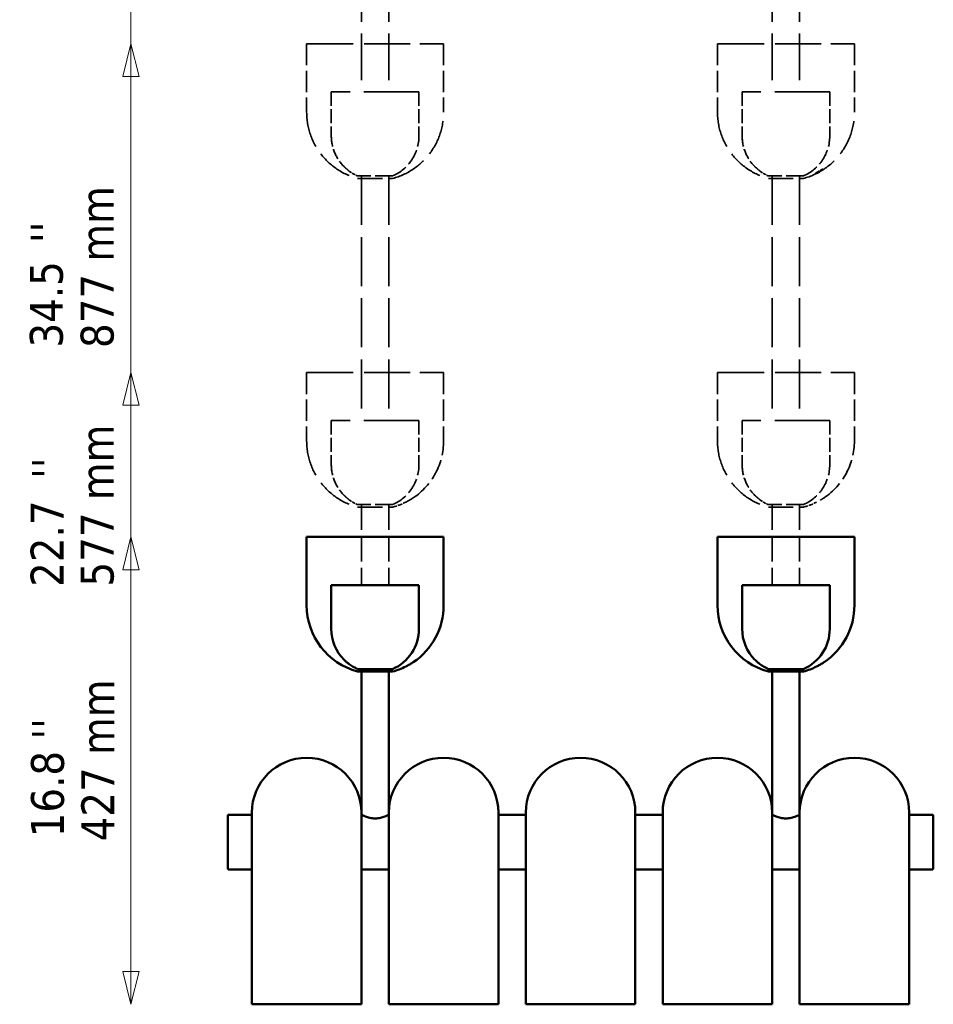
# Model space of a CAD drawing. Header units: millimetres. Extents: x 172 to 1631, y 500 to 2693.
# Tile 216 of 218: x 172 to 1006, y 1031 to 1930. Entities that reach past the tile are written whole.
import ezdxf

# ---------------------------------------------------------------- set-up
doc = ezdxf.new("R2010")
doc.units = ezdxf.units.MM
doc.header["$LTSCALE"] = 10
doc.linetypes.add('DASHED', pattern=[0.2068, 0.1655, -0.0413])
for name, color, linetype, lineweight in [('Symbol (ISO)', 7, 'Continuous', 25), ('Widoczne (ISO)', 7, 'Continuous', 50), ('Wymiar (ISO)', 7, 'Continuous', 25)]:
    doc.layers.add(name, color=color, linetype=linetype, lineweight=lineweight)
doc.styles.add('Tekst notatki (ISO)', font='tahoma.ttf')

msp = doc.modelspace()

# ---------------------------------------------------------------- linework, layer by layer
at = {"layer": 'Widoczne (ISO)', "linetype": 'DASHED', "lineweight": 35, "ltscale": 25.790232}
for p, q in [((484.23, 2237.05), (484.23, 1863.71)), ((509.23, 2237.05), (509.23, 1863.71)), ((859.23, 2237.05), (859.23, 1863.71)), ((884.23, 2237.05), (884.23, 1863.71))]:
    msp.add_line(p, q, dxfattribs=at)
at = {"layer": 'Widoczne (ISO)', "linetype": 'DASHED', "lineweight": 35, "ltscale": 25.388874}
for p, q in [((434.23, 1907.71), (559.23, 1907.71)), ((809.23, 1907.71), (934.23, 1907.71)), ((434.23, 1607.71), (559.23, 1607.71)), ((809.23, 1607.71), (934.23, 1607.71))]:
    msp.add_line(p, q, dxfattribs=at)
at = {"layer": 'Widoczne (ISO)', "linetype": 'DASHED', "lineweight": 35, "ltscale": 11.898498}
for p, q in [((434.23, 1907.71), (434.23, 1845.21)), ((559.23, 1907.71), (559.23, 1845.21)), ((809.23, 1907.71), (809.23, 1845.21)), ((934.23, 1907.71), (934.23, 1845.21)), ((434.23, 1607.71), (434.23, 1545.21)), ((559.23, 1607.71), (559.23, 1545.21)), ((809.23, 1607.71), (809.23, 1545.21)), ((934.23, 1607.71), (934.23, 1545.21))]:
    msp.add_line(p, q, dxfattribs=at)
at = {"layer": 'Widoczne (ISO)', "linetype": 'DASHED', "lineweight": 35, "ltscale": 24.519987}
for p, q in [((436.23, 1907.71), (557.23, 1907.71)), ((811.23, 1907.71), (932.23, 1907.71)), ((436.23, 1607.71), (557.23, 1607.71)), ((811.23, 1607.71), (932.23, 1607.71))]:
    msp.add_line(p, q, dxfattribs=at)
at = {"layer": 'Widoczne (ISO)', "linetype": 'DASHED', "lineweight": 35, "ltscale": 30.382908}
for p, q in [((536.73, 1863.71), (456.73, 1863.71)), ((911.73, 1863.71), (831.73, 1863.71)), ((536.73, 1563.71), (456.73, 1563.71)), ((911.73, 1563.71), (831.73, 1563.71))]:
    msp.add_line(p, q, dxfattribs=at)
at = {"layer": 'Widoczne (ISO)', "linetype": 'DASHED', "lineweight": 35, "ltscale": 7.615002}
for p, q in [((456.73, 1863.71), (456.73, 1823.71)), ((536.73, 1863.71), (536.73, 1823.71)), ((831.73, 1863.71), (831.73, 1823.71)), ((911.73, 1863.71), (911.73, 1823.71)), ((456.73, 1563.71), (456.73, 1523.71)), ((536.73, 1563.71), (536.73, 1523.71)), ((831.73, 1563.71), (831.73, 1523.71)), ((911.73, 1563.71), (911.73, 1523.71))]:
    msp.add_line(p, q, dxfattribs=at)
at = {"layer": 'Widoczne (ISO)', "linetype": 'DASHED', "lineweight": 35, "ltscale": 9.56932}
for p, q in [((512.73, 1787.05), (480.73, 1787.05)), ((887.73, 1787.05), (855.73, 1787.05)), ((512.73, 1487.05), (480.73, 1487.05)), ((887.73, 1487.05), (855.73, 1487.05))]:
    msp.add_line(p, q, dxfattribs=at)
at = {"layer": 'Widoczne (ISO)', "linetype": 'DASHED', "lineweight": 35, "ltscale": 13.676178}
for p, q in [((480.73, 1784.79), (512.73, 1784.79)), ((855.73, 1784.79), (887.73, 1784.79)), ((480.73, 1484.79), (512.73, 1484.79)), ((855.73, 1484.79), (887.73, 1484.79))]:
    msp.add_line(p, q, dxfattribs=at)
at = {"layer": 'Widoczne (ISO)', "linetype": 'DASHED', "lineweight": 35, "ltscale": 26.999443}
for p, q in [((484.23, 1787.05), (484.23, 1563.71)), ((509.23, 1787.05), (509.23, 1563.71)), ((859.23, 1787.05), (859.23, 1563.71)), ((884.23, 1787.05), (884.23, 1563.71))]:
    msp.add_line(p, q, dxfattribs=at)
at = {"layer": 'Widoczne (ISO)', "linetype": 'DASHED', "lineweight": 35, "ltscale": 13.962074}
for p, q in [((484.23, 1487.05), (484.23, 1413.71)), ((509.23, 1487.05), (509.23, 1413.71)), ((859.23, 1487.05), (859.23, 1413.71)), ((884.23, 1487.05), (884.23, 1413.71))]:
    msp.add_line(p, q, dxfattribs=at)
at = {"layer": 'Widoczne (ISO)'}
for p, q in [((434.23, 1457.71), (559.23, 1457.71)), ((434.23, 1457.71), (434.23, 1395.21)), ((436.23, 1457.71), (557.23, 1457.71)), ((559.23, 1457.71), (559.23, 1395.21)), ((809.23, 1457.71), (934.23, 1457.71)), ((809.23, 1457.71), (809.23, 1395.21)), ((811.23, 1457.71), (932.23, 1457.71)), ((934.23, 1457.71), (934.23, 1395.21)), ((536.73, 1413.71), (456.73, 1413.71)), ((456.73, 1413.71), (456.73, 1373.71)), ((536.73, 1413.71), (536.73, 1373.71)), ((911.73, 1413.71), (831.73, 1413.71)), ((831.73, 1413.71), (831.73, 1373.71)), ((911.73, 1413.71), (911.73, 1373.71)), ((512.73, 1337.05), (480.73, 1337.05)), ((480.73, 1334.79), (512.73, 1334.79)), ((484.23, 1337.05), (484.23, 1206.06)), ((509.23, 1337.05), (509.23, 1206.06)), ((887.73, 1337.05), (855.73, 1337.05)), ((855.73, 1334.79), (887.73, 1334.79)), ((859.23, 1337.05), (859.23, 1206.06)), ((884.23, 1337.05), (884.23, 1206.06)), ((384.23, 1031.06), (384.23, 1206.06)), ((484.23, 1031.06), (484.23, 1206.06)), ((509.23, 1031.06), (509.23, 1206.06)), ((609.23, 1031.06), (609.23, 1206.06)), ((634.23, 1031.06), (634.23, 1206.06)), ((734.23, 1031.06), (734.23, 1206.06)), ((759.23, 1031.06), (759.23, 1206.06)), ((859.23, 1031.06), (859.23, 1206.06)), ((884.23, 1031.06), (884.23, 1206.06)), ((984.23, 1031.06), (984.23, 1206.06)), ((362.23, 1203.56), (362.73, 1204.06)), ((362.23, 1154.56), (362.23, 1203.56)), ((362.73, 1204.06), (364.23, 1204.06)), ((384.23, 1204.06), (364.23, 1204.06)), ((634.23, 1204.06), (609.23, 1204.06)), ((759.23, 1204.06), (734.23, 1204.06)), ((1004.23, 1204.06), (984.23, 1204.06)), ((1005.73, 1204.06), (1004.23, 1204.06)), ((1006.23, 1203.56), (1005.73, 1204.06)), ((1006.23, 1203.56), (1006.23, 1154.56)), ((362.23, 1154.56), (362.73, 1154.06)), ((362.73, 1154.06), (364.23, 1154.06)), ((384.23, 1154.06), (364.23, 1154.06)), ((509.23, 1154.06), (484.23, 1154.06)), ((634.23, 1154.06), (609.23, 1154.06)), ((759.23, 1154.06), (734.23, 1154.06)), ((884.23, 1154.06), (859.23, 1154.06)), ((1004.23, 1154.06), (984.23, 1154.06)), ((1005.73, 1154.06), (1004.23, 1154.06)), ((1006.23, 1154.56), (1005.73, 1154.06)), ((384.23, 1031.06), (484.23, 1031.06)), ((509.23, 1031.06), (609.23, 1031.06)), ((634.23, 1031.06), (734.23, 1031.06)), ((759.23, 1031.06), (859.23, 1031.06)), ((884.23, 1031.06), (984.23, 1031.06))]:
    msp.add_line(p, q, dxfattribs=at)
at = {"layer": 'Widoczne (ISO)', "linetype": 'DASHED', "lineweight": 35, "ltscale": 19.824623}
for centre, start, end in [((496.73, 1845.21), 180, 255.16715), ((496.73, 1845.21), 284.83285, 0), ((871.73, 1845.21), 180, 255.16715), ((871.73, 1845.21), 284.83285, 0), ((496.73, 1545.21), 180, 255.16715), ((871.73, 1545.21), 180, 255.16715)]:
    msp.add_arc(centre, 62.5, start, end, dxfattribs=at)
at = {"layer": 'Widoczne (ISO)', "linetype": 'DASHED', "lineweight": 35, "ltscale": 5.947565}
for centre in [(496.73, 1823.71), (871.73, 1823.71), (496.73, 1523.71), (871.73, 1523.71)]:
    msp.add_arc(centre, 40, 180, 224.75003, dxfattribs=at)
at = {"layer": 'Widoczne (ISO)', "linetype": 'DASHED', "lineweight": 35, "ltscale": 8.827931}
for centre in [(496.73, 1823.71), (871.73, 1823.71), (496.73, 1523.71), (871.73, 1523.71)]:
    msp.add_arc(centre, 40, 293.57818, 0, dxfattribs=at)
at = {"layer": 'Widoczne (ISO)', "linetype": 'DASHED', "lineweight": 35, "ltscale": 1.715295}
for centre in [(496.73, 1823.71), (871.73, 1823.71), (496.73, 1523.71), (871.73, 1523.71)]:
    msp.add_arc(centre, 40, 233.51525, 246.42182, dxfattribs=at)
at = {"layer": 'Widoczne (ISO)', "linetype": 'DASHED', "lineweight": 35, "ltscale": 11.664359}
for centre in [(496.73, 1545.21), (871.73, 1545.21)]:
    msp.add_arc(centre, 62.5, 303.83168, 0, dxfattribs=at)
at = {"layer": 'Widoczne (ISO)', "linetype": 'DASHED', "lineweight": 35, "ltscale": 2.429679}
for centre in [(496.73, 1545.21), (871.73, 1545.21)]:
    msp.add_arc(centre, 62.5, 284.83285, 296.53306, dxfattribs=at)
at = {"layer": 'Widoczne (ISO)'}
for centre, radius, start, end in [((496.73, 1395.21), 62.5, 180, 255.16715), ((496.73, 1395.21), 62.5, 303.83168, 0), ((871.73, 1395.21), 62.5, 180, 255.16715), ((871.73, 1395.21), 62.5, 303.83168, 0), ((496.73, 1373.71), 40, 180, 224.75003), ((496.73, 1373.71), 40, 293.57818, 0), ((871.73, 1373.71), 40, 180, 224.75003), ((871.73, 1373.71), 40, 293.57818, 0), ((496.73, 1373.71), 40, 233.51525, 246.42182), ((496.73, 1395.21), 62.5, 284.83285, 296.53306), ((871.73, 1373.71), 40, 233.51525, 246.42182), ((871.73, 1395.21), 62.5, 284.83285, 296.53306), ((434.23, 1206.06), 50, 0, 180), ((559.23, 1206.06), 50, 0, 180), ((684.23, 1206.06), 50, 0, 180), ((809.23, 1206.06), 50, 0, 180), ((934.23, 1206.06), 50, 0, 180)]:
    msp.add_arc(centre, radius, start, end, dxfattribs=at)
at = {"layer": 'Widoczne (ISO)', "linetype": 'DASHED', "lineweight": 35, "ltscale": 0.752842}
for points in [[(468.33, 1795.55), (468.33, 1795.55), (468.38, 1795.5), (468.57, 1795.33), (468.7, 1795.2), (469.06, 1794.86), (469.34, 1794.61), (469.93, 1794.08), (470.24, 1793.8), (470.54, 1793.55)], [(843.33, 1795.55), (843.33, 1795.55), (843.38, 1795.5), (843.57, 1795.33), (843.7, 1795.2), (844.06, 1794.86), (844.34, 1794.61), (844.93, 1794.08), (845.24, 1793.8), (845.54, 1793.55)], [(468.33, 1495.55), (468.33, 1495.55), (468.38, 1495.5), (468.57, 1495.33), (468.7, 1495.2), (469.06, 1494.86), (469.34, 1494.61), (469.93, 1494.08), (470.24, 1493.8), (470.54, 1493.55)], [(843.33, 1495.55), (843.33, 1495.55), (843.38, 1495.5), (843.57, 1495.33), (843.7, 1495.2), (844.06, 1494.86), (844.34, 1494.61), (844.93, 1494.08), (845.24, 1493.8), (845.54, 1493.55)]]:
    msp.add_open_spline(points, degree=3, knots=[1.1619826, 1.1619826, 1.1619826, 1.1619826, 1.2360609, 1.2360609, 1.3101392, 1.3101392, 1.4258768, 1.4258768, 1.5416144, 1.5416144, 1.5416144, 1.5416144], dxfattribs=at)
at = {"layer": 'Widoczne (ISO)', "linetype": 'DASHED', "lineweight": 35, "ltscale": 0.775564}
for points in [[(470.54, 1793.55), (470.84, 1793.29), (471.17, 1793), (471.81, 1792.47), (472.11, 1792.22), (472.52, 1791.89), (472.67, 1791.77), (472.83, 1791.64), (472.88, 1791.61), (472.93, 1791.56), (472.95, 1791.55), (472.95, 1791.55)], [(845.54, 1793.55), (845.84, 1793.29), (846.17, 1793), (846.81, 1792.47), (847.11, 1792.22), (847.52, 1791.89), (847.67, 1791.77), (847.83, 1791.64), (847.88, 1791.61), (847.93, 1791.56), (847.95, 1791.55), (847.95, 1791.55)], [(470.54, 1493.55), (470.84, 1493.29), (471.17, 1493), (471.81, 1492.47), (472.11, 1492.22), (472.52, 1491.89), (472.67, 1491.77), (472.83, 1491.64), (472.88, 1491.61), (472.93, 1491.56), (472.95, 1491.55), (472.95, 1491.55)], [(845.54, 1493.55), (845.84, 1493.29), (846.17, 1493), (846.81, 1492.47), (847.11, 1492.22), (847.52, 1491.89), (847.67, 1491.77), (847.83, 1491.64), (847.88, 1491.61), (847.93, 1491.56), (847.95, 1491.55), (847.95, 1491.55)]]:
    msp.add_open_spline(points, degree=3, knots=[0, 0, 0, 0, 0.1205823, 0.1205823, 0.2411645, 0.2411645, 0.31617, 0.31617, 0.3536727, 0.3536727, 0.3911754, 0.3911754, 0.3911754, 0.3911754], dxfattribs=at)
at = {"layer": 'Widoczne (ISO)', "linetype": 'DASHED', "lineweight": 35, "ltscale": 3.673922}
for points, knots in [([(901.55, 1791.29), (901.97, 1791.55), (902.44, 1791.83), (903.37, 1792.38), (903.83, 1792.65), (904.45, 1792.98), (904.67, 1793.09), (904.93, 1793.21), (905.01, 1793.24), (905.14, 1793.28), (905.19, 1793.29), (905.25, 1793.29), (905.27, 1793.28), (905.27, 1793.24), (905.25, 1793.21), (905.16, 1793.09), (905.05, 1792.98), (904.66, 1792.65), (904.3, 1792.38), (903.5, 1791.83), (903.05, 1791.55), (902.19, 1791.02), (901.68, 1790.73), (900.66, 1790.18), (900.14, 1789.91), (899.45, 1789.6), (899.22, 1789.49), (898.93, 1789.38), (898.84, 1789.35), (898.69, 1789.3), (898.64, 1789.29), (898.57, 1789.29), (898.56, 1789.3), (898.57, 1789.35), (898.6, 1789.38), (898.73, 1789.49), (898.87, 1789.6), (899.33, 1789.91), (899.74, 1790.18), (900.63, 1790.73), (901.1, 1791.02), (901.55, 1791.29)], [0, 0, 0, 0, 0.151123, 0.151123, 0.302246, 0.302246, 0.376402, 0.376402, 0.41348, 0.41348, 0.450558, 0.450558, 0.487636, 0.487636, 0.524715, 0.524715, 0.598871, 0.598871, 0.749994, 0.749994, 0.901117, 0.901117, 1.062833, 1.062833, 1.22455, 1.22455, 1.301202, 1.301202, 1.339528, 1.339528, 1.377854, 1.377854, 1.416181, 1.416181, 1.454507, 1.454507, 1.531159, 1.531159, 1.692876, 1.692876, 1.854592, 1.854592, 1.854592, 1.854592]), ([(528.28, 1491.29), (528.72, 1491.55), (529.19, 1491.83), (530.09, 1492.38), (530.52, 1492.65), (531.04, 1492.98), (531.21, 1493.09), (531.4, 1493.21), (531.45, 1493.24), (531.51, 1493.28), (531.53, 1493.29), (531.53, 1493.29), (531.51, 1493.28), (531.45, 1493.24), (531.4, 1493.21), (531.21, 1493.09), (531.04, 1492.98), (530.52, 1492.65), (530.09, 1492.38), (529.19, 1491.83), (528.72, 1491.55), (527.82, 1491.02), (527.31, 1490.73), (526.31, 1490.18), (525.83, 1489.91), (525.24, 1489.6), (525.04, 1489.49), (524.82, 1489.38), (524.76, 1489.35), (524.68, 1489.3), (524.65, 1489.29), (524.65, 1489.29), (524.68, 1489.3), (524.76, 1489.35), (524.82, 1489.38), (525.04, 1489.49), (525.24, 1489.6), (525.83, 1489.91), (526.31, 1490.18), (527.31, 1490.73), (527.82, 1491.02), (528.28, 1491.29)], [0, 0, 0, 0, 0.151123, 0.151123, 0.302246, 0.302246, 0.376402, 0.376402, 0.41348, 0.41348, 0.450558, 0.450558, 0.487636, 0.487636, 0.524715, 0.524715, 0.598871, 0.598871, 0.749994, 0.749994, 0.901117, 0.901117, 1.062833, 1.062833, 1.22455, 1.22455, 1.301202, 1.301202, 1.339528, 1.339528, 1.377854, 1.377854, 1.416181, 1.416181, 1.454507, 1.454507, 1.531159, 1.531159, 1.692876, 1.692876, 1.854592, 1.854592, 1.854592, 1.854592]), ([(903.28, 1491.29), (903.72, 1491.55), (904.19, 1491.83), (905.09, 1492.38), (905.52, 1492.65), (906.04, 1492.98), (906.21, 1493.09), (906.4, 1493.21), (906.45, 1493.24), (906.51, 1493.28), (906.53, 1493.29), (906.53, 1493.29), (906.51, 1493.28), (906.45, 1493.24), (906.4, 1493.21), (906.21, 1493.09), (906.04, 1492.98), (905.52, 1492.65), (905.09, 1492.38), (904.19, 1491.83), (903.72, 1491.55), (903.28, 1491.29)], [0, 0, 0, 0, 0.151123, 0.151123, 0.3022461, 0.3022461, 0.3764022, 0.3764022, 0.4134803, 0.4134803, 0.4505584, 0.4505584, 0.4876364, 0.4876364, 0.5247145, 0.5247145, 0.5988707, 0.5988707, 0.7499937, 0.7499937, 0.9011167, 0.9011167, 0.9011167, 0.9011167])]:
    msp.add_open_spline(points, degree=3, knots=knots, dxfattribs=at)
at = {"layer": 'Widoczne (ISO)'}
for points, knots in [([(468.33, 1345.55), (468.33, 1345.55), (468.38, 1345.5), (468.57, 1345.33), (468.7, 1345.2), (469.06, 1344.86), (469.34, 1344.61), (469.93, 1344.08), (470.24, 1343.8), (470.54, 1343.55)], [1.1619826, 1.1619826, 1.1619826, 1.1619826, 1.2360609, 1.2360609, 1.3101392, 1.3101392, 1.4258768, 1.4258768, 1.5416144, 1.5416144, 1.5416144, 1.5416144]), ([(470.54, 1343.55), (470.84, 1343.29), (471.17, 1343), (471.81, 1342.47), (472.11, 1342.22), (472.52, 1341.89), (472.67, 1341.77), (472.83, 1341.64), (472.88, 1341.61), (472.93, 1341.56), (472.95, 1341.55), (472.95, 1341.55)], [0, 0, 0, 0, 0.1205823, 0.1205823, 0.2411645, 0.2411645, 0.31617, 0.31617, 0.3536727, 0.3536727, 0.3911754, 0.3911754, 0.3911754, 0.3911754]), ([(528.28, 1341.29), (528.72, 1341.55), (529.19, 1341.83), (530.09, 1342.38), (530.52, 1342.65), (531.04, 1342.98), (531.21, 1343.09), (531.4, 1343.21), (531.45, 1343.24), (531.51, 1343.28), (531.53, 1343.29), (531.53, 1343.29), (531.51, 1343.28), (531.45, 1343.24), (531.4, 1343.21), (531.21, 1343.09), (531.04, 1342.98), (530.52, 1342.65), (530.09, 1342.38), (529.19, 1341.83), (528.72, 1341.55), (527.82, 1341.02), (527.31, 1340.73), (526.31, 1340.18), (525.83, 1339.91), (525.24, 1339.6), (525.04, 1339.49), (524.82, 1339.38), (524.76, 1339.35), (524.68, 1339.3), (524.65, 1339.29), (524.65, 1339.29), (524.68, 1339.3), (524.76, 1339.35), (524.82, 1339.38), (525.04, 1339.49), (525.24, 1339.6), (525.83, 1339.91), (526.31, 1340.18), (527.31, 1340.73), (527.82, 1341.02), (528.28, 1341.29)], [0, 0, 0, 0, 0.151123, 0.151123, 0.302246, 0.302246, 0.376402, 0.376402, 0.41348, 0.41348, 0.450558, 0.450558, 0.487636, 0.487636, 0.524715, 0.524715, 0.598871, 0.598871, 0.749994, 0.749994, 0.901117, 0.901117, 1.062833, 1.062833, 1.22455, 1.22455, 1.301202, 1.301202, 1.339528, 1.339528, 1.377854, 1.377854, 1.416181, 1.416181, 1.454507, 1.454507, 1.531159, 1.531159, 1.692876, 1.692876, 1.854592, 1.854592, 1.854592, 1.854592]), ([(843.33, 1345.55), (843.33, 1345.55), (843.38, 1345.5), (843.57, 1345.33), (843.7, 1345.2), (844.06, 1344.86), (844.34, 1344.61), (844.93, 1344.08), (845.24, 1343.8), (845.54, 1343.55)], [1.1619826, 1.1619826, 1.1619826, 1.1619826, 1.2360609, 1.2360609, 1.3101392, 1.3101392, 1.4258768, 1.4258768, 1.5416144, 1.5416144, 1.5416144, 1.5416144]), ([(845.54, 1343.55), (845.84, 1343.29), (846.17, 1343), (846.81, 1342.47), (847.11, 1342.22), (847.52, 1341.89), (847.67, 1341.77), (847.83, 1341.64), (847.88, 1341.61), (847.93, 1341.56), (847.95, 1341.55), (847.95, 1341.55)], [0, 0, 0, 0, 0.1205823, 0.1205823, 0.2411645, 0.2411645, 0.31617, 0.31617, 0.3536727, 0.3536727, 0.3911754, 0.3911754, 0.3911754, 0.3911754]), ([(903.28, 1341.29), (903.72, 1341.55), (904.19, 1341.83), (905.09, 1342.38), (905.52, 1342.65), (906.04, 1342.98), (906.21, 1343.09), (906.4, 1343.21), (906.45, 1343.24), (906.51, 1343.28), (906.53, 1343.29), (906.53, 1343.29), (906.51, 1343.28), (906.45, 1343.24), (906.4, 1343.21), (906.21, 1343.09), (906.04, 1342.98), (905.52, 1342.65), (905.09, 1342.38), (904.19, 1341.83), (903.72, 1341.55), (902.82, 1341.02), (902.31, 1340.73), (901.31, 1340.18), (900.83, 1339.91), (900.24, 1339.6), (900.04, 1339.49), (899.82, 1339.38), (899.76, 1339.35), (899.68, 1339.3), (899.65, 1339.29), (899.65, 1339.29), (899.68, 1339.3), (899.76, 1339.35), (899.82, 1339.38), (900.04, 1339.49), (900.24, 1339.6), (900.83, 1339.91), (901.31, 1340.18), (902.31, 1340.73), (902.82, 1341.02), (903.28, 1341.29)], [0, 0, 0, 0, 0.151123, 0.151123, 0.302246, 0.302246, 0.376402, 0.376402, 0.41348, 0.41348, 0.450558, 0.450558, 0.487636, 0.487636, 0.524715, 0.524715, 0.598871, 0.598871, 0.749994, 0.749994, 0.901117, 0.901117, 1.062833, 1.062833, 1.22455, 1.22455, 1.301202, 1.301202, 1.339528, 1.339528, 1.377854, 1.377854, 1.416181, 1.416181, 1.454507, 1.454507, 1.531159, 1.531159, 1.692876, 1.692876, 1.854592, 1.854592, 1.854592, 1.854592]), ([(484.23, 1204.06), (484.23, 1204.06), (484.31, 1204.02), (484.64, 1203.86), (484.88, 1203.74), (485.84, 1203.29), (486.8, 1202.86), (488.99, 1202.03), (490.38, 1201.57), (492.68, 1201.07), (493.48, 1200.94), (495.11, 1200.76), (495.93, 1200.71), (496.73, 1200.71)], [5.765858, 5.765858, 5.765858, 5.765858, 6.005774, 6.005774, 6.245691, 6.245691, 6.725523, 6.725523, 7.206667, 7.206667, 7.447239, 7.447239, 7.687811, 7.687811, 7.687811, 7.687811]), ([(496.73, 1200.71), (497.54, 1200.71), (498.36, 1200.76), (499.99, 1200.94), (500.79, 1201.07), (503.09, 1201.57), (504.48, 1202.03), (506.67, 1202.86), (507.62, 1203.29), (508.59, 1203.74), (508.83, 1203.86), (509.16, 1204.02), (509.23, 1204.06), (509.23, 1204.06)], [0, 0, 0, 0, 0.240572, 0.240572, 0.481144, 0.481144, 0.962288, 0.962288, 1.44212, 1.44212, 1.682037, 1.682037, 1.921953, 1.921953, 1.921953, 1.921953]), ([(859.23, 1204.06), (859.23, 1204.06), (859.31, 1204.02), (859.64, 1203.86), (859.88, 1203.74), (860.84, 1203.29), (861.8, 1202.86), (863.99, 1202.03), (865.38, 1201.57), (867.68, 1201.07), (868.48, 1200.94), (870.11, 1200.76), (870.93, 1200.71), (871.73, 1200.71)], [5.765858, 5.765858, 5.765858, 5.765858, 6.005774, 6.005774, 6.245691, 6.245691, 6.725523, 6.725523, 7.206667, 7.206667, 7.447239, 7.447239, 7.687811, 7.687811, 7.687811, 7.687811]), ([(871.73, 1200.71), (872.54, 1200.71), (873.36, 1200.76), (874.99, 1200.94), (875.79, 1201.07), (878.09, 1201.57), (879.48, 1202.03), (881.67, 1202.86), (882.62, 1203.29), (883.59, 1203.74), (883.83, 1203.86), (884.16, 1204.02), (884.23, 1204.06), (884.23, 1204.06)], [0, 0, 0, 0, 0.240572, 0.240572, 0.481144, 0.481144, 0.962288, 0.962288, 1.44212, 1.44212, 1.682037, 1.682037, 1.921953, 1.921953, 1.921953, 1.921953])]:
    msp.add_open_spline(points, degree=3, knots=knots, dxfattribs=at)
at = {"layer": 'Wymiar (ISO)', "lineweight": 18}
for p, q in [((273.79, 2327.71), (273.79, 1061.06)), ((273.79, 1907.71), (266.29, 1877.71)), ((273.79, 1877.71), (273.79, 1907.71)), ((281.29, 1877.71), (273.79, 1907.71)), ((266.29, 1877.71), (281.29, 1877.71)), ((273.79, 1877.71), (273.79, 1061.06)), ((273.79, 1607.71), (266.29, 1577.71)), ((273.79, 1577.71), (273.79, 1607.71)), ((281.29, 1577.71), (273.79, 1607.71)), ((266.29, 1577.71), (281.29, 1577.71)), ((273.79, 1577.71), (273.79, 1061.06)), ((273.79, 1457.71), (266.29, 1427.71)), ((273.79, 1427.71), (273.79, 1457.71)), ((281.29, 1427.71), (273.79, 1457.71)), ((266.29, 1427.71), (281.29, 1427.71)), ((273.79, 1427.71), (273.79, 1061.06)), ((266.29, 1061.06), (273.79, 1031.06)), ((281.29, 1061.06), (266.29, 1061.06)), ((266.29, 1061.06), (273.79, 1031.06)), ((281.29, 1061.06), (266.29, 1061.06)), ((266.29, 1061.06), (273.79, 1031.06)), ((281.29, 1061.06), (266.29, 1061.06)), ((266.29, 1061.06), (273.79, 1031.06)), ((281.29, 1061.06), (266.29, 1061.06)), ((273.79, 1061.06), (273.79, 1031.06)), ((273.79, 1031.06), (281.29, 1061.06)), ((273.79, 1061.06), (273.79, 1031.06)), ((273.79, 1031.06), (281.29, 1061.06)), ((273.79, 1061.06), (273.79, 1031.06)), ((273.79, 1031.06), (281.29, 1061.06)), ((273.79, 1061.06), (273.79, 1031.06)), ((273.79, 1031.06), (281.29, 1061.06))]:
    msp.add_line(p, q, dxfattribs=at)
at = {"layer": 'Wymiar (ISO)', "lineweight": 18, "flags": 128}
for points in [[(281.29, 1877.71), (273.79, 1907.71), (266.29, 1877.71), (281.29, 1877.71)], [(281.29, 1577.71), (273.79, 1607.71), (266.29, 1577.71), (281.29, 1577.71)], [(281.29, 1427.71), (273.79, 1457.71), (266.29, 1427.71), (281.29, 1427.71)], [(266.29, 1061.06), (273.79, 1031.06), (281.29, 1061.06), (266.29, 1061.06)], [(266.29, 1061.06), (273.79, 1031.06), (281.29, 1061.06), (266.29, 1061.06)], [(266.29, 1061.06), (273.79, 1031.06), (281.29, 1061.06), (266.29, 1061.06)], [(266.29, 1061.06), (273.79, 1031.06), (281.29, 1061.06), (266.29, 1061.06)]]:
    msp.add_lwpolyline(points, dxfattribs=at)
at = {"layer": 'Wymiar (ISO)'}
for points in [[(281.29, 1877.71), (273.79, 1907.71), (266.29, 1877.71), (281.29, 1877.71)], [(281.29, 1577.71), (273.79, 1607.71), (266.29, 1577.71), (281.29, 1577.71)], [(281.29, 1427.71), (273.79, 1457.71), (266.29, 1427.71), (281.29, 1427.71)], [(266.29, 1061.06), (273.79, 1031.06), (281.29, 1061.06), (266.29, 1061.06)], [(266.29, 1061.06), (273.79, 1031.06), (281.29, 1061.06), (266.29, 1061.06)], [(266.29, 1061.06), (273.79, 1031.06), (281.29, 1061.06), (266.29, 1061.06)], [(266.29, 1061.06), (273.79, 1031.06), (281.29, 1061.06), (266.29, 1061.06)]]:
    msp.add_solid(points, dxfattribs=at)

# ---------------------------------------------------------------- texts
at = {"layer": 'Symbol (ISO)', "char_height": 30, "attachment_point": 1, "rotation": 90, "style": 'Tekst notatki (ISO)'}
for insert in [(182.35, 1725.91), (183.58, 1510.63), (183.53, 1272.68)]:
    msp.add_mtext("\\fTahoma|b0|i0;''", dxfattribs=dict(at, insert=insert))
at = {"layer": 'Wymiar (ISO)', "char_height": 30, "attachment_point": 7, "rotation": 90, "style": 'Tekst notatki (ISO)'}
for s, insert in [('877 mm', (258.55, 1630.01)), ('34.5', (212.19, 1630.47)), ('577 mm', (258.55, 1412.35)), ('22.7', (212.29, 1412.03)), ('427 mm', (258.55, 1179.77)), ('16.8', (213.23, 1183.47))]:
    msp.add_mtext(s, dxfattribs=dict(at, insert=insert))

doc.saveas('drawing.dxf')
